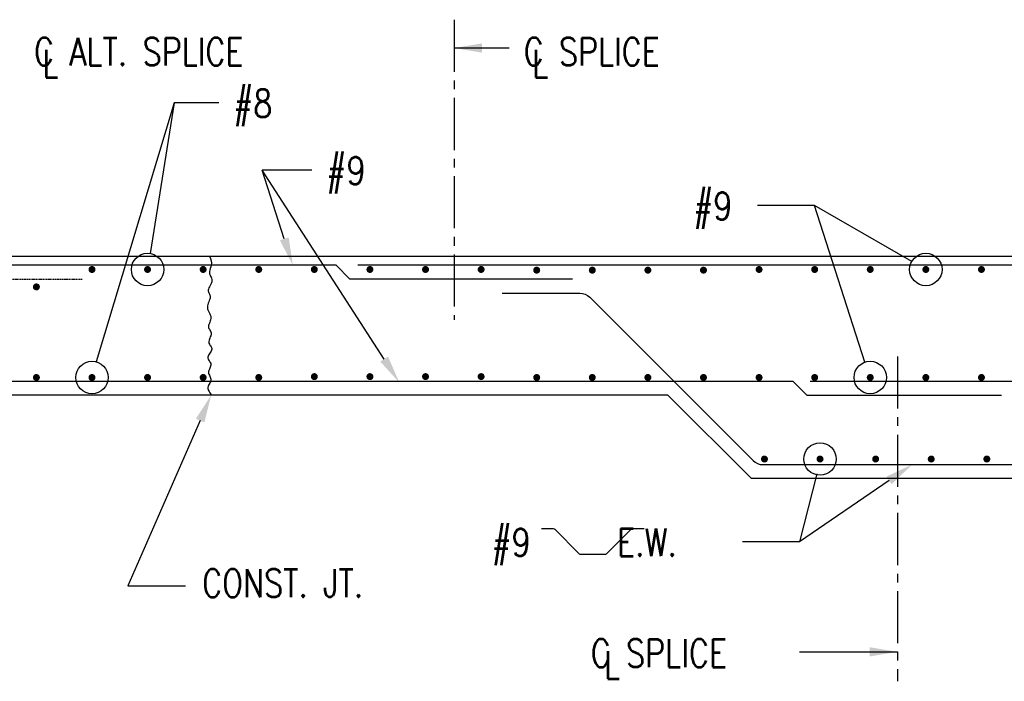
# Model space of a CAD drawing. Header units: inches. Extents: x -9715 to 32893, y -15613 to -1138.
# Tile 109 of 256: x 7734 to 7947, y -6938 to -6795. Entities that reach past the tile are written whole.
import ezdxf

# ---------------------------------------------------------------- set-up
doc = ezdxf.new("R2010")
doc.units = ezdxf.units.IN
doc.header["$MEASUREMENT"] = 0
doc.linetypes.add('CENTER2', pattern=[1.125, 0.75, -0.125, 0.125, -0.125])
doc.linetypes.add('HIDDEN', pattern=[0.375, 0.25, -0.125])
for name, color, linetype in [('S-ANNO-TEXT', 2, 'Continuous'), ('S-GRID', 30, 'CENTER2'), ('S1', 2, 'Continuous'), ('S3', 4, 'Continuous'), ('S7', 2, 'Continuous'), ('S7R', 2, 'Continuous')]:
    doc.layers.add(name, color=color, linetype=linetype)
doc.styles.add('125', font='romans.shx', dxfattribs={"width": 0.8, "height": 2})

msp = doc.modelspace()

# ---------------------------------------------------------------- linework, layer by layer
at = {"layer": 'S-ANNO-TEXT'}
msp.add_lwpolyline([(7846.72221, -6904.92422), (7849.23581, -6904.92422, -0.198912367), (7849.55401, -6905.05602), (7854.84244, -6910.34445, 0.198912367), (7855.16064, -6910.47625), (7860.44014, -6910.47625, 0.198912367), (7860.75833, -6910.34445), (7866.04676, -6905.05602, -0.198912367), (7866.36496, -6904.92422), (7868.87857, -6904.92422)], format="xyb", dxfattribs=at)
at = {"layer": 'S-GRID', "linetype": 'CENTER2', "ltscale": 15}
for p, q in [((7827.86417, -6795.14626), (7827.86417, -6859.88758)), ((7923.52007, -6867.79471), (7923.52007, -6937.87586))]:
    msp.add_line(p, q, dxfattribs=at)
at = {"layer": 'S1', "color": 3}
for p, q in [((7599.00793, -6846.13487), (7983.00793, -6846.13487)), ((7874.00793, -6876.13487), (7676.00793, -6876.13487)), ((7892.00793, -6894.13487), (7874.00793, -6876.13487)), ((8042.00793, -6894.13487), (7892.00793, -6894.13487))]:
    msp.add_line(p, q, dxfattribs=at)
at = {"layer": 'S1', "color": 2}
msp.add_lwpolyline([(7775.00793, -6846.13487), (7775.2872, -6846.6909), (7775.42677, -6847.19978), (7775.45682, -6847.66494), (7775.40755, -6848.08984), (7775.30912, -6848.47792), (7775.19174, -6848.83262), (7775.08559, -6849.15739), (7775.02084, -6849.45568), (7775.01981, -6849.73113), (7775.07322, -6849.98824), (7775.16396, -6850.23171), (7775.27487, -6850.46624), (7775.38881, -6850.69652), (7775.48864, -6850.92725), (7775.55723, -6851.16314), (7775.57743, -6851.40888), (7775.53759, -6851.66759), (7775.44799, -6851.93599), (7775.32442, -6852.20925), (7775.18264, -6852.4825), (7775.03844, -6852.75091), (7774.90758, -6853.00961), (7774.80585, -6853.25376), (7774.74902, -6853.47851), (7774.74781, -6853.68087), (7774.79271, -6853.86535), (7774.86916, -6854.03831), (7774.9626, -6854.20611), (7775.05846, -6854.37513), (7775.14219, -6854.55172), (7775.19922, -6854.74226), (7775.215, -6854.95311), (7775.17981, -6855.18883), (7775.10336, -6855.44667), (7775.00021, -6855.7221), (7774.88493, -6856.01056), (7774.77208, -6856.30751), (7774.67621, -6856.60841), (7774.6119, -6856.90869), (7774.59369, -6857.20383), (7774.63126, -6857.49027), (7774.71464, -6857.76853), (7774.82896, -6858.04012), (7774.95936, -6858.30655), (7775.09097, -6858.56934), (7775.20893, -6858.83002), (7775.29838, -6859.09009), (7775.34444, -6859.35106), (7775.33706, -6859.61386), (7775.28538, -6859.87696), (7775.20337, -6860.13824), (7775.10498, -6860.39558), (7775.00416, -6860.64685), (7774.91486, -6860.88994), (7774.85105, -6861.12272), (7774.82668, -6861.34308), (7774.85116, -6861.54984), (7774.91567, -6861.74568), (7775.00689, -6861.93425), (7775.11145, -6862.11918), (7775.21601, -6862.30412), (7775.30723, -6862.49269), (7775.37174, -6862.68853), (7775.39621, -6862.89529), (7775.37184, -6863.11539), (7775.30803, -6863.34641), (7775.21874, -6863.58469), (7775.11792, -6863.82662), (7775.01953, -6864.06855), (7774.93752, -6864.30684), (7774.88584, -6864.53785), (7774.87846, -6864.75795), (7774.92437, -6864.96461), (7775.01275, -6865.15975), (7775.12783, -6865.3464), (7775.25383, -6865.52759), (7775.37498, -6865.70636), (7775.4755, -6865.88574), (7775.53961, -6866.06875), (7775.55154, -6866.25843), (7775.50098, -6866.45695), (7775.39945, -6866.66306), (7775.26394, -6866.87462), (7775.11145, -6867.08951), (7774.95895, -6867.30562), (7774.82345, -6867.52082), (7774.72192, -6867.73299), (7774.67136, -6867.94), (7774.68329, -6868.14039), (7774.7474, -6868.33533), (7774.84792, -6868.52663), (7774.96907, -6868.71611), (7775.09507, -6868.90559), (7775.21015, -6869.09688), (7775.29853, -6869.29182), (7775.34444, -6869.49221), (7775.33706, -6869.69933), (7775.28538, -6869.9122), (7775.20337, -6870.12932), (7775.10498, -6870.34917), (7775.00416, -6870.57023), (7774.91486, -6870.79098), (7774.85105, -6871.00992), (7774.82668, -6871.22552), (7774.85105, -6871.43673), (7774.91486, -6871.6443), (7775.00416, -6871.84944), (7775.10498, -6872.05337), (7775.20337, -6872.2573), (7775.28538, -6872.46245), (7775.33706, -6872.67002), (7775.34444, -6872.88122), (7775.29853, -6873.09698), (7775.21015, -6873.31698), (7775.09507, -6873.54061), (7774.96907, -6873.76728), (7774.84792, -6873.99637), (7774.7474, -6874.22729), (7774.68329, -6874.45941), (7774.67136, -6874.69214), (7774.72182, -6874.92477), (7774.82264, -6875.15619), (7774.95622, -6875.38518), (7775.10498, -6875.61054), (7775.2513, -6875.83104), (7775.37761, -6876.04548), (7775.41587, -6876.13487)], dxfattribs=at)
at = {"layer": 'S3', "color": 4}
for p, q in [((7802.36417, -6848.13487), (7422.00244, -6848.13487)), ((8224.19543, -6848.13487), (7807.07767, -6848.13487)), ((7894.49322, -6891.13487), (8039.52265, -6891.13487))]:
    msp.add_line(p, q, dxfattribs=at)
at = {"layer": 'S3', "color": 4, "linetype": 'HIDDEN'}
msp.add_lwpolyline([(7696.6517, -6848.13487), (7699.6517, -6851.13487), (7747.6517, -6851.13487)], dxfattribs=at)
at = {"layer": 'S3', "color": 4, "const_width": 0.75}
for points in [[(7749.29573, -6849.03081, -1), (7750.04573, -6849.03081, -1)], [(7761.29573, -6849.03081, -1), (7762.04573, -6849.03081, -1)], [(7773.29573, -6849.03081, -1), (7774.04573, -6849.03081, -1)], [(7785.29573, -6849.03081, -1), (7786.04573, -6849.03081, -1)], [(7797.29573, -6849.03081, -1), (7798.04573, -6849.03081, -1)], [(7809.29573, -6849.03081, -1), (7810.04573, -6849.03081, -1)], [(7821.29573, -6849.03081, -1), (7822.04573, -6849.03081, -1)], [(7833.29573, -6849.03081, -1), (7834.04573, -6849.03081, -1)], [(7845.29573, -6849.17968, -1), (7846.04573, -6849.17968, -1)], [(7857.29573, -6849.17968, -1), (7858.04573, -6849.17968, -1)], [(7869.29573, -6849.17968, -1), (7870.04573, -6849.17968, -1)], [(7881.29573, -6849.17968, -1), (7882.04573, -6849.17968, -1)], [(7893.29573, -6849.03081, -1), (7894.04573, -6849.03081, -1)], [(7905.29573, -6849.03081, -1), (7906.04573, -6849.03081, -1)], [(7917.29573, -6849.03081, -1), (7918.04573, -6849.03081, -1)], [(7929.29573, -6849.03081, -1), (7930.04573, -6849.03081, -1)], [(7941.29573, -6849.03081, -1), (7942.04573, -6849.03081, -1)], [(7737.29573, -6852.79088, -1), (7738.04573, -6852.79088, -1)], [(7797.29573, -6872.14251, 1), (7798.04573, -6872.14251, 1)], [(7809.29573, -6872.14251, 1), (7810.04573, -6872.14251, 1)], [(7821.29573, -6872.14251, 1), (7822.04573, -6872.14251, 1)], [(7833.29573, -6872.14251, 1), (7834.04573, -6872.14251, 1)], [(7737.29573, -6872.33255, 1), (7738.04573, -6872.33255, 1)], [(7749.29573, -6872.33255, 1), (7750.04573, -6872.33255, 1)], [(7761.29573, -6872.32899, 1), (7762.04573, -6872.32899, 1)], [(7773.29573, -6872.32899, 1), (7774.04573, -6872.32899, 1)], [(7785.29573, -6872.32899, 1), (7786.04573, -6872.32899, 1)], [(7845.29573, -6872.32899, 1), (7846.04573, -6872.32899, 1)], [(7857.29573, -6872.32899, 1), (7858.04573, -6872.32899, 1)], [(7869.29573, -6872.32899, 1), (7870.04573, -6872.32899, 1)], [(7881.29573, -6872.32899, 1), (7882.04573, -6872.32899, 1)], [(7893.29573, -6872.32899, 1), (7894.04573, -6872.32899, 1)], [(7905.29573, -6872.32899, 1), (7906.04573, -6872.32899, 1)], [(7917.29573, -6872.32899, 1), (7918.04573, -6872.32899, 1)], [(7929.29573, -6872.32899, 1), (7930.04573, -6872.32899, 1)], [(7941.29573, -6872.32899, 1), (7942.04573, -6872.32899, 1)], [(7894.45853, -6889.92513, 1), (7895.20853, -6889.92513, 1)], [(7906.45853, -6889.92513, 1), (7907.20853, -6889.92513, 1)], [(7918.45853, -6889.92513, 1), (7919.20853, -6889.92513, 1)], [(7930.45853, -6889.92513, 1), (7931.20853, -6889.92513, 1)], [(7942.45853, -6889.92513, 1), (7943.20853, -6889.92513, 1)]]:
    msp.add_lwpolyline(points, format="xyb", close=True, dxfattribs=at)
at = {"layer": 'S3', "color": 4}
for points in [[(7853.36417, -6851.13487), (7805.36417, -6851.13487), (7802.36417, -6848.13487)], [(8135.00793, -6870.22492), (8087.00793, -6870.22492), (8084.00793, -6873.22492), (7904.67573, -6873.22492)], [(7901.02007, -6873.22492), (7520.59528, -6873.22492)], [(7946.02007, -6876.22492), (7904.02007, -6876.22492), (7901.02007, -6873.22492)]]:
    msp.add_lwpolyline(points, dxfattribs=at)
msp.add_lwpolyline([(7838.23701, -6854.12131), (7854.99437, -6854.12131, -0.198912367), (7857.11569, -6854.99999), (7892.3719, -6890.25619, 0.198912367), (7894.49322, -6891.13487, 0.198912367)], format="xyb", dxfattribs=at)
at = {"layer": 'S7', "color": 1}
for p, q in [((7773.01364, -6881.63299), (7757.42838, -6917.30367)), ((7757.42838, -6917.30367), (7769.83876, -6917.30367))]:
    msp.add_line(p, q, dxfattribs=at)
msp.add_solid([(7772.09728, -6881.23261), (7773.92999, -6882.03336), (7775.41587, -6876.13487)], dxfattribs=at)
at = {"layer": 'S7R', "color": 1}
for p, q in [((7839.7257, -6801.25472), (7827.86417, -6801.25472)), ((7767.38612, -6813.08262), (7750.579, -6868.95246)), ((7767.38612, -6813.08262), (7762.22029, -6845.57422)), ((7777.03219, -6813.08262), (7767.38612, -6813.08262)), ((7812.74115, -6868.35866), (7786.39208, -6827.59358)), ((7791.18717, -6842.4258), (7786.39208, -6827.59358)), ((7797.1519, -6827.59358), (7786.39208, -6827.59358)), ((7905.61343, -6835.2297), (7893.31169, -6835.2297)), ((7926.63482, -6847.28918), (7905.61343, -6835.2297)), ((7916.48068, -6869.03752), (7905.61343, -6835.2297)), ((7906.10514, -6893.12175), (7902.37977, -6907.79289)), ((7921.74083, -6894.52637), (7902.37977, -6907.79289)), ((7902.37977, -6907.79289), (7890.07803, -6907.79289)), ((7902.3706, -6931.5223), (7923.52007, -6931.5223))]:
    msp.add_line(p, q, dxfattribs=at)
for centre in [(7761.67073, -6849.03081), (7929.67073, -6849.03081), (7749.67073, -6872.33255), (7917.67073, -6872.32899), (7906.83353, -6889.92513)]:
    msp.add_circle(centre, 3.5, dxfattribs=at)
for points in [[(7833.86417, -6800.25472), (7833.86417, -6802.25472), (7827.86417, -6801.25472)], [(7792.13868, -6842.11819), (7790.23566, -6842.73342), (7793.03285, -6848.13487)], [(7813.58099, -6867.81582), (7811.90131, -6868.9015), (7815.99819, -6873.39768)], [(7921.17558, -6893.70145), (7922.30608, -6895.35129), (7926.69035, -6891.13487)], [(7917.52007, -6930.5223), (7917.52007, -6932.5223), (7923.52007, -6931.5223)]]:
    msp.add_solid(points, dxfattribs=at)

# ---------------------------------------------------------------- texts
at = {"layer": 'S-ANNO-TEXT', "style": '125', "width": 0.8}
for s, p in [('#8', (7780.16722, -6816.20437)), ('#9', (7800.28692, -6830.71533)), ('#9', (7879.45592, -6838.35145)), ('#9     E.W.', (7835.92257, -6910.91463)), ('CONST. JT.', (7773.45298, -6919.71823))]:
    msp.add_text(s, height=6, dxfattribs=at).set_placement(p)
at = {"layer": 'S7R', "style": '125', "width": 0.8}
for s, p in [('C ALT. SPLICE', (7737.13242, -6805.05012)), ('C SPLICE', (7842.84488, -6805.05012)), ('L', (7738.96324, -6807.62647)), ('L', (7844.6757, -6807.62647)), ('C SPLICE', (7857.32697, -6934.80138)), ('L', (7860.18739, -6937.37773))]:
    msp.add_text(s, height=6, dxfattribs=at).set_placement(p)

doc.saveas('drawing.dxf')
